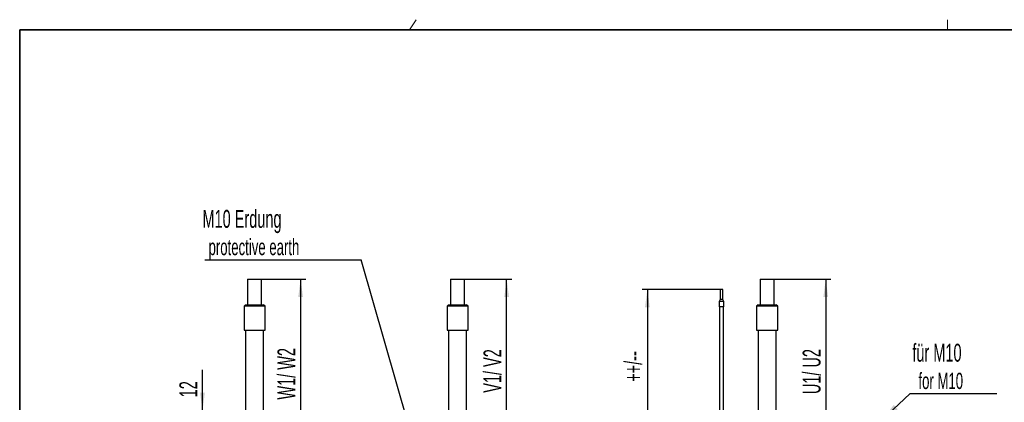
# Model space of a CAD drawing. Header units: millimetres. Extents: x 16 to 577, y 6 to 416.
# Tile 35 of 119: x 31 to 223, y 341 to 416. Entities that reach past the tile are written whole.
import ezdxf

# ---------------------------------------------------------------- set-up
doc = ezdxf.new("R2010")
doc.units = ezdxf.units.MM
doc.layers.add('SLD-0', color=7, linetype='Continuous')
doc.styles.add('SLDTEXTSTYLE0', font='TXT', dxfattribs={"width": 0.605})
doc.dimstyles.new('SLDDIMSTYLE0', dxfattribs={"dimtxt": 3.5, "dimasz": 3.5, "dimexe": 0, "dimexo": 0.0625, "dimgap": 0.875, "dimtad": 1, "dimlfac": 5, "dimrnd": 1e-09, "dimzin": 12, "dimdsep": 46, "dimtxsty": 'SLDTEXTSTYLE0', "dimsah": 1, "dimcen": 0.09, "dimadec": 0, "dimazin": 3, "dimtfac": 1, "dimtofl": 0, "dimtmove": 0, "dimatfit": 3, "dimfxl": 1, "dimfrac": 2, "dimtolj": 1, "dimtzin": 12, "dimarcsym": 0})
doc.dimstyles.new('SLDDIMSTYLE1', dxfattribs={"dimtxt": 3.5, "dimasz": 3.5, "dimexe": 0, "dimexo": 0.0625, "dimgap": 0.875, "dimtad": 1, "dimlfac": 5, "dimrnd": 1e-09, "dimzin": 12, "dimdsep": 46, "dimtxsty": 'SLDTEXTSTYLE0', "dimsah": 1, "dimcen": 0.09, "dimadec": 0, "dimazin": 3, "dimtfac": 1, "dimtmove": 0, "dimatfit": 0, "dimfxl": 1, "dimfrac": 2, "dimtolj": 1, "dimtzin": 12, "dimarcsym": 0})
doc.dimstyles.new('SLDDIMSTYLE3', dxfattribs={"dimtxt": 0.18, "dimasz": 0.92, "dimexe": 0, "dimexo": 0.0625, "dimgap": 0, "dimtad": 0, "dimtih": 1, "dimtoh": 1, "dimdec": 0, "dimrnd": 1e-09, "dimzin": 0, "dimdsep": 46, "dimtxsty": 'Standard', "dimblk1": 'DOT', "dimblk2": 'DOT', "dimsah": 1, "dimcen": 0.09, "dimadec": 0, "dimazin": 0, "dimtfac": 0.92, "dimtdec": 0, "dimtofl": 0, "dimtmove": 0, "dimatfit": 3, "dimldrblk": 'DOT', "dimfxl": 1, "dimfrac": 2, "dimtolj": 1, "dimtzin": 0, "dimarcsym": 0})
doc.dimstyles.new('SLDDIMSTYLE4', dxfattribs={"dimtxt": 0.18, "dimasz": 3.5, "dimexe": 0, "dimexo": 0.0625, "dimgap": 0, "dimtad": 0, "dimtih": 1, "dimtoh": 1, "dimdec": 0, "dimrnd": 1e-09, "dimzin": 0, "dimdsep": 46, "dimtxsty": 'Standard', "dimsah": 1, "dimcen": 0.09, "dimadec": 0, "dimazin": 0, "dimtfac": 3.5, "dimtdec": 0, "dimtofl": 0, "dimtmove": 0, "dimatfit": 3, "dimfxl": 1, "dimfrac": 2, "dimtolj": 1, "dimtzin": 0, "dimarcsym": 0})

# ---------------------------------------------------------------- blocks, each defined once
blk = doc.blocks.new('_D_1')
at = {"layer": 'SLD-0'}
for p, q in [((178.18, 365.36), (189.25, 365.36)), ((188.25, 365.36), (188.25, 329.66))]:
    blk.add_line(p, q, dxfattribs=at)
for points in [[(188.25, 365.36), (187.79, 361.86), (188.71, 361.86)], [(188.25, 329.66), (188.71, 333.16), (187.79, 333.16)]]:
    blk.add_solid(points, dxfattribs=at)
at = {"layer": 'SLD-0', "insert": (183.74, 342.9), "char_height": 3.5, "attachment_point": 1, "rotation": 90, "style": 'SLDTEXTSTYLE0'}
blk.add_mtext('U1/ U2', dxfattribs=at)
blk = doc.blocks.new('_D_2')
at = {"layer": 'SLD-0'}
for p, q in [((117.78, 365.36), (127, 365.36)), ((126, 329.66), (126, 365.36)), ((121.04, 329.66), (127, 329.66))]:
    blk.add_line(p, q, dxfattribs=at)
for points in [[(126, 365.36), (125.54, 361.86), (126.46, 361.86)], [(126, 329.66), (126.46, 333.16), (125.54, 333.16)]]:
    blk.add_solid(points, dxfattribs=at)
at = {"layer": 'SLD-0', "insert": (121.48, 343.17), "char_height": 3.5, "attachment_point": 1, "rotation": 90, "style": 'SLDTEXTSTYLE0'}
blk.add_mtext('V1/ V2', dxfattribs=at)
blk = doc.blocks.new('_D_3')
at = {"layer": 'SLD-0'}
for p, q in [((78.18, 365.36), (86.8, 365.36)), ((85.8, 365.36), (85.8, 329.66))]:
    blk.add_line(p, q, dxfattribs=at)
for points in [[(85.8, 365.36), (85.34, 361.86), (86.26, 361.86)], [(85.8, 329.66), (86.26, 333.16), (85.34, 333.16)]]:
    blk.add_solid(points, dxfattribs=at)
at = {"layer": 'SLD-0', "insert": (81.29, 341.84), "char_height": 3.5, "attachment_point": 1, "rotation": 90, "style": 'SLDTEXTSTYLE0'}
blk.add_mtext('W1/ W2', dxfattribs=at)
blk = doc.blocks.new('_D_8')
at = {"layer": 'SLD-0'}
for p, q in [((66.66, 339.66), (66.66, 347.63)), ((72.32, 339.66), (65.66, 339.66)), ((66.66, 337.26), (66.66, 339.66)), ((96.92, 337.26), (65.66, 337.26)), ((66.66, 337.26), (66.66, 330.26))]:
    blk.add_line(p, q, dxfattribs=at)
for points in [[(66.66, 339.66), (67.12, 343.16), (66.2, 343.16)], [(66.66, 337.26), (66.2, 333.76), (67.12, 333.76)]]:
    blk.add_solid(points, dxfattribs=at)
at = {"layer": 'SLD-0', "insert": (62.15, 342.28), "char_height": 3.5, "attachment_point": 1, "rotation": 90, "style": 'SLDTEXTSTYLE0'}
blk.add_mtext('12', dxfattribs=at)
blk = doc.blocks.new('_D_10')
at = {"layer": 'SLD-0', "color": 7}
for p, q in [((167.64, 363.35), (152.45, 363.35)), ((153.45, 363.35), (153.45, 329.86))]:
    blk.add_line(p, q, dxfattribs=at)
for points in [[(153.45, 363.35), (152.99, 359.85), (153.91, 359.85)], [(153.45, 329.86), (153.91, 333.36), (152.99, 333.36)]]:
    blk.add_solid(points, dxfattribs=at)
at = {"layer": 'SLD-0', "color": 7, "insert": (148.94, 345.31), "char_height": 3.5, "attachment_point": 1, "rotation": 90, "style": 'SLDTEXTSTYLE0'}
blk.add_mtext('++/--', dxfattribs=at)
blk = doc.blocks.new('SW_NOTE_0')
at = {"layer": 'SLD-0', "color": 0}
blk.add_line((-30.46, 0), (0, 0), dxfattribs=at)
at = {"layer": 'SLD-0', "color": 0, "attachment_point": 1, "style": 'SLDTEXTSTYLE0'}
for s, insert, char_height in [('M10 Erdung', (-30.93, 9.75), 3.5), ('protective earth', (-29.74, 4.09), 3.175)]:
    blk.add_mtext(s, dxfattribs=dict(at, insert=insert, char_height=char_height))
blk = doc.blocks.new('_Dot')
at = {"color": 0, "linetype": 'ByBlock', "lineweight": -2}
blk.add_line((-0.5, 0), (-1, 0), dxfattribs=at)
at = {"color": 0, "linetype": 'ByBlock', "const_width": 0.5}
blk.add_lwpolyline([(-0.25, 0, 1), (0.25, 0, 1)], format="xyb", close=True, dxfattribs=at)
blk = doc.blocks.new('SW_NOTE_0_1')
at = {"layer": 'SLD-0', "color": 0}
blk.add_line((16.98, 0), (0, 0), dxfattribs=at)
at = {"layer": 'SLD-0', "color": 0, "attachment_point": 1, "style": 'SLDTEXTSTYLE0'}
for s, insert, char_height in [('für M10', (0.48, 9.79), 3.5), ('for M10', (1.67, 4.13), 3.175)]:
    blk.add_mtext(s, dxfattribs=dict(at, insert=insert, char_height=char_height))

msp = doc.modelspace()

# ---------------------------------------------------------------- linework, layer by layer
at = {"color": 7, "linetype": 'Continuous', "lineweight": 18}
for p, q in [((107.0278, 414), (108.3272, 416)), ((212.0278, 414), (212.0278, 416))]:
    msp.add_line(p, q, dxfattribs=at)
at = {"color": 7, "linetype": 'Continuous', "lineweight": 35}
for p, q in [((577, 414), (31, 414)), ((31, 414), (31, 6))]:
    msp.add_line(p, q, dxfattribs=at)
at = {"color": 7, "linetype": 'Continuous', "lineweight": 25}
for p, q in [((75.456, 365.3594), (75.456, 360.3594)), ((75.456, 365.3594), (78.1808, 365.3594)), ((78.1808, 360.3594), (78.1808, 365.3594)), ((115.056, 365.3594), (115.056, 360.3594)), ((115.056, 365.3594), (117.7808, 365.3594)), ((117.7808, 360.3594), (117.7808, 365.3594)), ((175.456, 365.3594), (175.456, 360.3594)), ((175.456, 365.3594), (178.1808, 365.3594)), ((178.1808, 360.3594), (178.1808, 365.3594)), ((167.6384, 363.3483), (167.6384, 361.3483)), ((168.1629, 363.3483), (167.6384, 363.3483)), ((168.1984, 363.3483), (168.1629, 363.3483)), ((168.1984, 361.3483), (168.1984, 363.3483)), ((167.6384, 361.3483), (167.4384, 361.0019)), ((168.1629, 361.3483), (167.6384, 361.3483)), ((168.1984, 361.3483), (168.1629, 361.3483)), ((168.3984, 361.0019), (168.1984, 361.3483)), ((75.0684, 360.3594), (74.7684, 360.0594)), ((74.7684, 360.0594), (74.7684, 355.3594)), ((78.8684, 360.0594), (74.7684, 360.0594)), ((75.0684, 360.3594), (77.8839, 360.3594)), ((77.8839, 360.3594), (78.5684, 360.3594)), ((78.8684, 360.0594), (78.5684, 360.3594)), ((78.8684, 355.3594), (78.8684, 360.0594)), ((114.6684, 360.3594), (114.3684, 360.0594)), ((114.3684, 360.0594), (114.3684, 355.3594)), ((118.4684, 360.0594), (114.3684, 360.0594)), ((114.6684, 360.3594), (117.4839, 360.3594)), ((117.4839, 360.3594), (118.1684, 360.3594)), ((118.4684, 360.0594), (118.1684, 360.3594)), ((118.4684, 355.3594), (118.4684, 360.0594)), ((167.4384, 361.0019), (167.4384, 359.9483)), ((168.3375, 361.0019), (167.4384, 361.0019)), ((168.3375, 359.9483), (167.4384, 359.9483)), ((167.5184, 359.9483), (167.5184, 326.8194)), ((168.3184, 326.8194), (168.3184, 359.9483)), ((168.3984, 361.0019), (168.3375, 361.0019)), ((168.3984, 359.9483), (168.3375, 359.9483)), ((168.3984, 359.9483), (168.3984, 361.0019)), ((175.0684, 360.3594), (174.7684, 360.0594)), ((174.7684, 360.0594), (174.7684, 355.3594)), ((178.8684, 360.0594), (174.7684, 360.0594)), ((175.0684, 360.3594), (177.8839, 360.3594)), ((177.8839, 360.3594), (178.5684, 360.3594)), ((178.8684, 360.0594), (178.5684, 360.3594)), ((178.8684, 355.3594), (178.8684, 360.0594)), ((74.7684, 355.3594), (75.1922, 355.3594)), ((75.0684, 355.3594), (75.0684, 329.6594)), ((75.1922, 355.3594), (78.8684, 355.3594)), ((78.5684, 329.6594), (78.5684, 355.3594)), ((114.3684, 355.3594), (114.7922, 355.3594)), ((114.6684, 355.3594), (114.6684, 329.6594)), ((114.7922, 355.3594), (118.4684, 355.3594)), ((118.1684, 329.6594), (118.1684, 355.3594)), ((174.7684, 355.3594), (175.1922, 355.3594)), ((175.0684, 355.3594), (175.0684, 329.6594)), ((175.1922, 355.3594), (178.8684, 355.3594)), ((178.5684, 329.6594), (178.5684, 355.3594))]:
    msp.add_line(p, q, dxfattribs=at)

# ---------------------------------------------------------------- block references
at = {"layer": 'SLD-0'}
msp.add_blockref('SW_NOTE_0', (97.5856, 369.1174), dxfattribs=at)
at = {"layer": 'SLD-0', "color": 7}
msp.add_blockref('SW_NOTE_0_1', (204.6621, 342.9469), dxfattribs=at)

# ---------------------------------------------------------------- dimensions: what is measured, and where the dimension line sits
at = {"layer": 'SLD-0'}
for base, p1, p2, text, picture, middle in [((85.8003, 329.6594), (78.1808, 365.3594), (83.2448, 329.6594), 'W1/ W2', '_D_3', (85.8003, 350.3846)), ((125.9956, 365.3594), (121.0374, 329.6594), (117.7808, 365.3594), 'V1/ V2', '_D_2', (125.9956, 350.3846)), ((188.2523, 329.6594), (178.1808, 365.3594), (183.2448, 329.6594), 'U1/ U2', '_D_1', (188.2523, 350.3846))]:
    dim = msp.add_linear_dim(base=base, p1=p1, p2=p2, angle=90, text=text, dimstyle='SLDDIMSTYLE0', dxfattribs=at)
    dim.commit()
    dim.dimension.update_dxf_attribs({"geometry": picture, "text_midpoint": middle, "dimtype": 160})
at = {"layer": 'SLD-0', "color": 7}
dim = msp.add_linear_dim(base=(153.4485, 329.8594), p1=(167.6384, 363.3483), p2=(151.3684, 329.8594), angle=90, text='++/--', dimstyle='SLDDIMSTYLE0', dxfattribs=at)
dim.commit()
dim.dimension.update_dxf_attribs({"geometry": '_D_10', "text_midpoint": (153.4485, 350.3846), "dimtype": 160})
at = {"layer": 'SLD-0'}
dim = msp.add_linear_dim(base=(66.6597, 339.6594), p1=(96.9184, 337.2594), p2=(72.3184, 339.6594), angle=90, dimstyle='SLDDIMSTYLE1', dxfattribs=at)
dim.commit()
dim.dimension.update_dxf_attribs({"geometry": '_D_8', "text_midpoint": (66.6597, 344.9579), "dimtype": 160})

# ---------------------------------------------------------------- leaders
msp.add_leader([(108.2762, 331.9323), (97.5856, 369.1174)], dimstyle='SLDDIMSTYLE3', dxfattribs=at)
at = {"layer": 'SLD-0', "color": 7}
msp.add_leader([(199.3513, 337.9779), (204.6621, 342.9469)], dimstyle='SLDDIMSTYLE4', dxfattribs=at)

doc.saveas('drawing.dxf')
